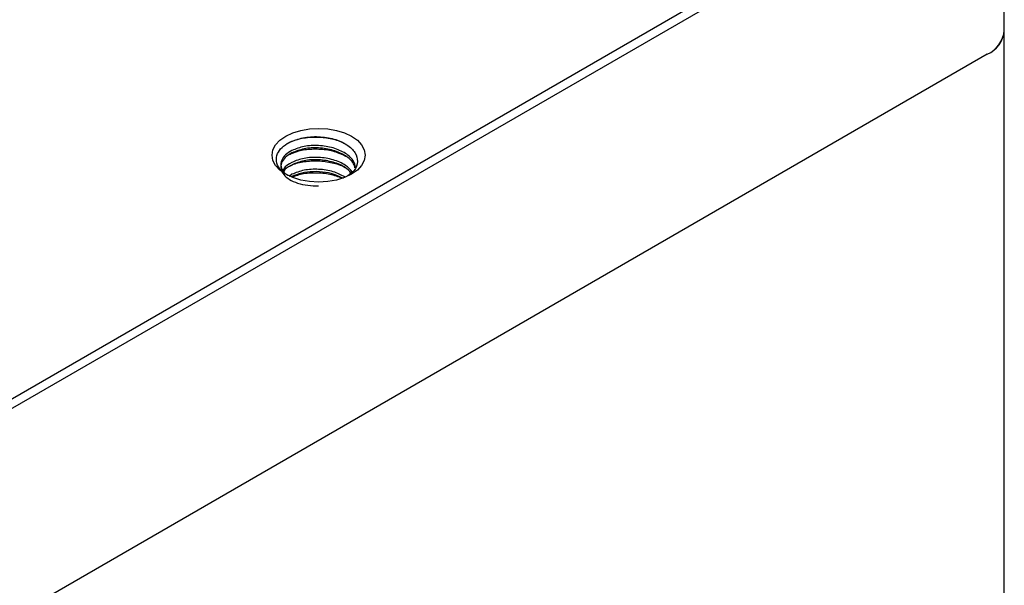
# Model space of a CAD drawing. Header units: inches. Extents: x -26 to 395, y -5 to 292.
# Tile 6 of 9: x 320 to 354, y 213 to 232. Entities that reach past the tile are written whole.
import ezdxf

# ---------------------------------------------------------------- set-up
doc = ezdxf.new("R2010")
doc.units = ezdxf.units.IN
doc.header["$MEASUREMENT"] = 0

msp = doc.modelspace()

# ---------------------------------------------------------------- linework, layer by layer
at = {"color": 7, "linetype": 'Continuous', "lineweight": 25}
for p, q in [((354.162, 232.045), (354.162, 239.23)), ((353.435, 238.659), (311.715, 214.575)), ((353.576, 238.414), (311.857, 214.33)), ((354.162, 211.305), (354.162, 232.045)), ((353.576, 231.228), (311.857, 207.144)), ((329.647, 227.826), (329.647, 227.825)), ((329.676, 227.106), (329.58, 227.032)), ((331.453, 226.959), (331.219, 227.069)), ((331.385, 226.972), (331.315, 227.007))]:
    msp.add_line(p, q, dxfattribs=at)
at = {"color": 7, "linetype": 'Continuous', "lineweight": 25, "flags": 128}
for points in [[(329.464, 228.413), (329.706, 228.528), (329.983, 228.613), (330.283, 228.666), (330.595, 228.683), (330.907, 228.666), (331.207, 228.613), (331.484, 228.528), (331.726, 228.413), (331.925, 228.273), (332.073, 228.113), (332.164, 227.94), (332.195, 227.76), (332.164, 227.58), (332.073, 227.406), (331.925, 227.247), (331.726, 227.107)], [(331.726, 227.107), (331.484, 226.992), (331.207, 226.906), (330.907, 226.854), (330.595, 226.836), (330.283, 226.854), (329.983, 226.906), (329.706, 226.992), (329.464, 227.107), (329.265, 227.247), (329.117, 227.406), (329.026, 227.58), (328.995, 227.76), (329.026, 227.94), (329.117, 228.113), (329.265, 228.273), (329.464, 228.413)]]:
    msp.add_lwpolyline(points, dxfattribs=at)
at = {"color": 7, "linetype": 'Continuous', "lineweight": 25}
for centre, radius, start, end in [((353.162, 232.144), 1.005, 294.3332, 354.3466), ((353.186, 232.126), 0.979, 293.4621, 355.2177)]:
    msp.add_arc(centre, radius, start, end, dxfattribs=at)
for points in [[(329.181, 227.815), (329.248, 227.963), (329.391, 228.098), (329.587, 228.199)], [(329.676, 227.923), (329.501, 227.835), (329.378, 227.717), (329.325, 227.591)]]:
    msp.add_open_spline(points, degree=3, dxfattribs=at)
for points, knots in [([(331.584, 228.093), (331.533, 228.126), (331.368, 228.232), (330.989, 228.337), (330.503, 228.389), (330.027, 228.345), (329.663, 228.247), (329.514, 228.147), (329.465, 228.113)], [0, 0, 0, 0, 0.090512, 0.292664, 0.494781, 0.696966, 0.899054, 1, 1, 1, 1]), ([(329.587, 228.199), (329.737, 228.259), (330.034, 228.379), (330.596, 228.416), (331.135, 228.333), (331.583, 228.137), (331.872, 227.859), (331.957, 227.543), (331.865, 227.254), (331.677, 227.114), (331.599, 227.056)], [0, 0, 0, 0, 0.1346196, 0.2677573, 0.3994132, 0.5295872, 0.6582794, 0.7854898, 0.9112184, 1, 1, 1, 1]), ([(331.857, 227.359), (331.843, 227.425), (331.807, 227.596), (331.533, 227.834), (331.106, 228.028), (330.596, 228.11), (330.078, 228.082), (329.81, 227.976), (329.676, 227.923)], [0, 0, 0, 0, 0.109816, 0.287852, 0.465889, 0.643926, 0.821963, 1, 1, 1, 1]), ([(329.545, 227.062), (329.539, 227.065), (329.405, 227.121), (329.248, 227.291), (329.108, 227.549), (329.157, 227.727), (329.181, 227.815)], [0, 0, 0, 0, 0.014915, 0.346203, 0.674564, 1, 1, 1, 1]), ([(329.676, 227.841), (329.496, 227.749), (329.369, 227.627), (329.271, 227.364), (329.297, 227.223), (329.491, 226.977), (329.661, 226.871), (330.085, 226.732), (330.34, 226.701), (330.595, 226.713)], [0, 0, 0, 0, 0.25, 0.25, 0.5, 0.5, 0.75, 0.75, 1, 1, 1, 1]), ([(331.592, 227.69), (331.481, 227.746), (331.245, 227.869), (330.786, 227.962), (330.3, 227.972), (329.875, 227.908), (329.672, 227.813), (329.589, 227.774)], [0, 0, 0, 0, 0.190222, 0.409506, 0.628533, 0.847835, 1, 1, 1, 1]), ([(331.843, 227.322), (331.832, 227.372), (331.796, 227.528), (331.532, 227.752), (331.107, 227.946), (330.596, 228.029), (330.078, 228), (329.81, 227.894), (329.676, 227.841)], [0, 0, 0, 0, 0.086603, 0.269283, 0.451962, 0.634641, 0.817321, 1, 1, 1, 1]), ([(329.325, 227.591), (329.306, 227.515), (329.269, 227.37), (329.364, 227.234), (329.41, 227.169)], [0, 0, 0, 0, 0.521081, 1, 1, 1, 1]), ([(329.676, 227.515), (329.557, 227.448), (329.412, 227.367), (329.378, 227.259), (329.372, 227.239)], [0, 0, 0, 0, 0.8194461, 1, 1, 1, 1]), ([(331.533, 227.313), (331.518, 227.323), (331.393, 227.408), (331.06, 227.502), (330.581, 227.572), (330.101, 227.54), (329.756, 227.465), (329.621, 227.385), (329.593, 227.369)], [0, 0, 0, 0, 0.030758, 0.257962, 0.485485, 0.712697, 0.94021, 1, 1, 1, 1]), ([(331.751, 227.186), (331.681, 227.266), (331.526, 227.44), (331.102, 227.618), (330.598, 227.702), (330.078, 227.674), (329.81, 227.568), (329.676, 227.515)], [0, 0, 0, 0, 0.173746, 0.38031, 0.586873, 0.793437, 1, 1, 1, 1]), ([(331.706, 227.148), (331.648, 227.212), (331.505, 227.37), (331.101, 227.536), (330.598, 227.621), (330.078, 227.592), (329.81, 227.486), (329.676, 227.433)], [0, 0, 0, 0, 0.145454, 0.359091, 0.572727, 0.786364, 1, 1, 1, 1]), ([(329.637, 227.403), (329.531, 227.347), (329.42, 227.288), (329.391, 227.209), (329.39, 227.206)], [0, 0, 0, 0, 0.959299, 1, 1, 1, 1]), ([(331.492, 227.014), (331.365, 227.08), (331.103, 227.217), (330.595, 227.293), (330.079, 227.266), (329.81, 227.16), (329.676, 227.106)], [0, 0, 0, 0, 0.240068, 0.493379, 0.746689, 1, 1, 1, 1]), ([(331.219, 227.068), (331.097, 227.114), (330.964, 227.149), (330.69, 227.191), (330.549, 227.199), (330.273, 227.19), (330.138, 227.173), (329.889, 227.115), (329.775, 227.074), (329.676, 227.024)], [0, 0, 0, 0, 0.25, 0.25, 0.5, 0.5, 0.75, 0.75, 1, 1, 1, 1]), ([(331.315, 227.007), (331.166, 227.051), (330.868, 227.14), (330.375, 227.158), (329.969, 227.114), (329.776, 227.034), (329.709, 227.006)], [0, 0, 0, 0, 0.2828259, 0.5659651, 0.8489354, 1, 1, 1, 1])]:
    msp.add_open_spline(points, degree=3, knots=knots, dxfattribs=at)

doc.saveas('drawing.dxf')
